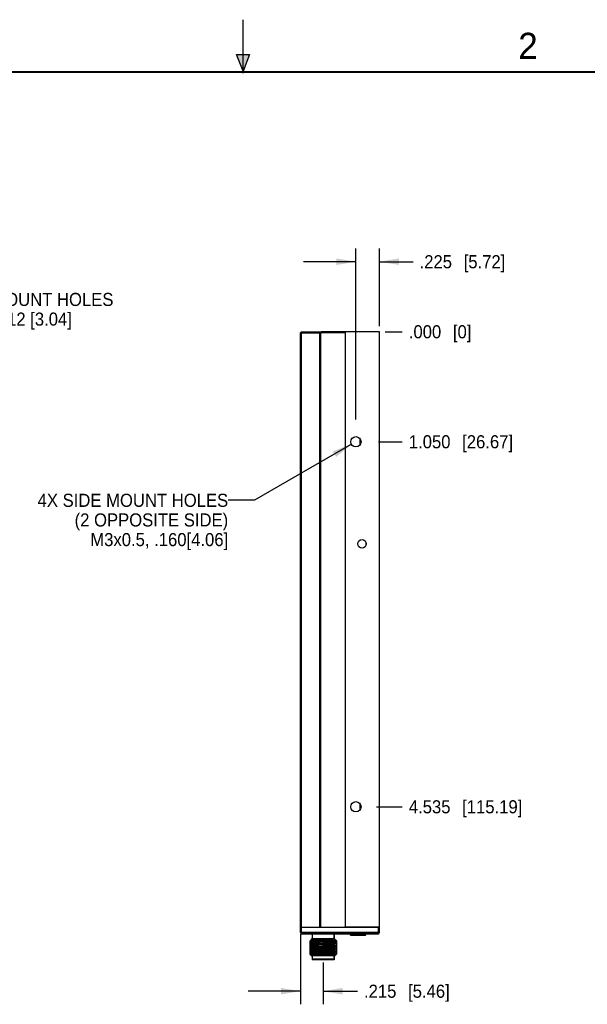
# Model space of a CAD drawing. Header units: inches. Extents: x 0 to 22, y 0 to 17.
# Tile 28 of 31: x 8.9 to 14.3, y 7.6 to 17. Entities that reach past the tile are written whole.
import ezdxf

# ---------------------------------------------------------------- set-up
doc = ezdxf.new("R2010")
doc.units = ezdxf.units.IN
doc.header["$LTSCALE"] = 1.21
doc.header["$MEASUREMENT"] = 0
doc.layers.get('0').update_dxf_attribs({"linetype": 'CONTINUOUS'})
doc.layers.add('02___PRT_ALL_AXES', color=7, linetype='CONTINUOUS')
doc.layers.add('INTFCLR_6', color=7, linetype='CONTINUOUS')
doc.styles.get("Standard").update_dxf_attribs({"font": 'txt', "width": 0.95})
doc.styles.add('TEXTSTYLE_2', font='txt')
doc.dimstyles.new('DIMSTYLE_1', dxfattribs={"dimtxt": 0.125, "dimasz": 0.1875, "dimexe": 0.125, "dimexo": 0.0625, "dimgap": 0.0625, "dimtad": 0, "dimtih": 1, "dimtoh": 1, "dimdec": 3, "dimzin": 4, "dimdsep": 46, "dimtxsty": 'STANDARD', "dimblk": '_FILLED', "dimblk1": '_FILLED', "dimblk2": '_FILLED', "dimcen": 0.09, "dimadec": 3, "dimazin": 1, "dimtp": 0.001, "dimtm": 0.001, "dimtfac": 1, "dimtdec": 3, "dimtofl": 0, "dimtmove": 0, "dimatfit": 3, "dimldrblk": '_FILLED', "dimfxl": 1, "dimtolj": 1, "dimtzin": 4, "dimarcsym": 0})
doc.dimstyles.new('DIMSTYLE_2', dxfattribs={"dimtxt": 0.125, "dimasz": 0.1875, "dimexe": 0.125, "dimexo": 0.0625, "dimgap": 0.03125, "dimtad": 0, "dimtih": 1, "dimtoh": 1, "dimdec": 3, "dimzin": 4, "dimdsep": 46, "dimtxsty": 'STANDARD', "dimblk": '_FILLED', "dimblk1": '_FILLED', "dimblk2": '_FILLED', "dimcen": 0.09, "dimadec": 3, "dimazin": 1, "dimtp": 0.001, "dimtm": 0.001, "dimtfac": 1, "dimtdec": 3, "dimtofl": 0, "dimtmove": 0, "dimatfit": 3, "dimldrblk": '_FILLED', "dimfxl": 1, "dimtolj": 1, "dimtzin": 4, "dimarcsym": 0})
doc.dimstyles.get("Standard").update_dxf_attribs({"dimtxt": 0.125, "dimasz": 0.1875, "dimexe": 0.125, "dimexo": 0.0625, "dimgap": 0.09, "dimtad": 0, "dimtih": 1, "dimtoh": 1, "dimdec": 3, "dimzin": 4, "dimdsep": 46, "dimtxsty": 'STANDARD', "dimblk": '_FILLED', "dimblk1": '_FILLED', "dimblk2": '_FILLED', "dimcen": 0.09, "dimadec": 3, "dimazin": 1, "dimtol": 1, "dimtp": 0.001, "dimtm": 0.001, "dimtfac": 1, "dimtdec": 3, "dimtofl": 0, "dimtmove": 0, "dimatfit": 3, "dimldrblk": '_FILLED', "dimfxl": 1, "dimtolj": 1, "dimtzin": 4, "dimarcsym": 0})

# ---------------------------------------------------------------- blocks, each defined once
blk = doc.blocks.new('_FILLED')
at = {"color": 0, "linetype": 'BYBLOCK'}
blk.add_solid([(0, 0), (-1, 0.167), (-1, -0.167)], dxfattribs=at)
blk = doc.blocks.new('*D11')
at = {"color": 6, "linetype": 'CONTINUOUS'}
for p, q in [((12.0767, 13.1819), (12.0767, 14.8144)), ((12.3017, 14.073), (12.3017, 14.8144)), ((12.0767, 14.6894), (11.5767, 14.6894)), ((12.3017, 14.6894), (12.6215, 14.6894))]:
    blk.add_line(p, q, dxfattribs=at)
at = {"color": 6, "linetype": 'CONTINUOUS', "xscale": 0.1875, "yscale": 0.1875, "zscale": 0.1875}
blk.add_blockref('_FILLED', (12.0767, 14.6894), dxfattribs=at)
at = {"color": 6, "linetype": 'CONTINUOUS', "xscale": 0.1875, "yscale": 0.1875, "zscale": 0.1875, "rotation": 180}
blk.add_blockref('_FILLED', (12.3017, 14.6894), dxfattribs=at)
at = {"color": 6, "linetype": 'CONTINUOUS', "insert": (12.684, 14.7519), "char_height": 0.125, "width": 1.3125, "attachment_point": 1, "line_spacing_factor": 0.9}
blk.add_mtext('.225{\\ftxt.shx;\\W1.000000;\\H0.125000; }[5.72]', dxfattribs=at)
blk = doc.blocks.new('*D12')
at = {"color": 6, "linetype": 'CONTINUOUS'}
blk.add_line((12.2905, 12.9705), (12.5188, 12.9705), dxfattribs=at)
at = {"color": 6, "linetype": 'CONTINUOUS', "insert": (12.5813, 13.033), "char_height": 0.125, "width": 1.55, "attachment_point": 1, "line_spacing_factor": 0.9}
blk.add_mtext('1.050{\\ftxt.shx;\\W1.000000;\\H0.125000; }[26.67]', dxfattribs=at)
blk = doc.blocks.new('*D13')
at = {"color": 6, "linetype": 'CONTINUOUS'}
blk.add_line((12.3542, 14.0205), (12.5188, 14.0205), dxfattribs=at)
at = {"color": 6, "linetype": 'CONTINUOUS', "insert": (12.5813, 14.083), "char_height": 0.125, "width": 0.95625, "attachment_point": 1, "line_spacing_factor": 0.9}
blk.add_mtext('.000{\\ftxt.shx;\\W1.000000;\\H0.125000; }[0]', dxfattribs=at)
blk = doc.blocks.new('*D14')
at = {"color": 6, "linetype": 'CONTINUOUS'}
blk.add_line((12.2743, 9.4855), (12.5188, 9.4855), dxfattribs=at)
at = {"color": 6, "linetype": 'CONTINUOUS', "insert": (12.5813, 9.548), "char_height": 0.125, "width": 1.66875, "attachment_point": 1, "line_spacing_factor": 0.9}
blk.add_mtext('4.535{\\ftxt.shx;\\W1.000000;\\H0.125000; }[115.19]', dxfattribs=at)
blk = doc.blocks.new('*D24')
at = {"color": 2, "linetype": 'CONTINUOUS'}
for p, q in [((11.5482, 8.273), (11.5482, 7.5997)), ((11.7631, 7.9994), (11.7631, 7.5997)), ((11.5482, 7.7247), (11.0482, 7.7247)), ((11.7631, 7.7247), (12.0912, 7.7247))]:
    blk.add_line(p, q, dxfattribs=at)
at = {"color": 2, "linetype": 'CONTINUOUS', "xscale": 0.1875, "yscale": 0.1875, "zscale": 0.1875}
blk.add_blockref('_FILLED', (11.5482, 7.7247), dxfattribs=at)
at = {"color": 2, "linetype": 'CONTINUOUS', "xscale": 0.1875, "yscale": 0.1875, "zscale": 0.1875, "rotation": 180}
blk.add_blockref('_FILLED', (11.7631, 7.7247), dxfattribs=at)
at = {"color": 2, "linetype": 'CONTINUOUS', "insert": (12.1537, 7.7872), "char_height": 0.125, "width": 1.3125, "attachment_point": 1, "line_spacing_factor": 0.9}
blk.add_mtext('.215{\\ftxt.shx;\\W1.000000;\\H0.125000; }[5.46]', dxfattribs=at)

msp = doc.modelspace()

# ---------------------------------------------------------------- linework, layer by layer
at = {"color": 2, "linetype": 'CONTINUOUS'}
for p, q in [((11.0003, 16.49), (11, 17)), ((10.9375, 16.6663), (11.0625, 16.6663))]:
    msp.add_line(p, q, dxfattribs=at)
at = {"color": 7, "linetype": 'CONTINUOUS'}
for p, q in [((11, 16.51), (10.9375, 16.6663)), ((11.0625, 16.6663), (11, 16.51)), ((11.5482, 14.0105), (11.5582, 14.0205)), ((11.5482, 8.3355), (11.5482, 14.0105)), ((11.5532, 14.0155), (11.5582, 14.0105)), ((11.5582, 14.0205), (11.7312, 14.0205)), ((11.5582, 8.3355), (11.5582, 14.0105)), ((11.5582, 14.0105), (11.7312, 14.0105)), ((11.7312, 8.3355), (11.7312, 14.0205)), ((11.7432, 8.3355), (11.7432, 14.0205)), ((11.9732, 14.0205), (11.7432, 14.0205)), ((11.9732, 14.0105), (11.7432, 14.0105)), ((11.9732, 14.0205), (11.9732, 8.3355)), ((11.9767, 8.3355), (11.9767, 14.0205)), ((12.3017, 14.0205), (11.9767, 14.0205)), ((12.3017, 8.3355), (12.3017, 14.0205)), ((11.7312, 13.9155), (11.7432, 13.9155)), ((11.7312, 13.7955), (11.7432, 13.7955)), ((11.9767, 13.6671), (11.9732, 13.6671)), ((11.9767, 13.5785), (11.9732, 13.5785)), ((11.9767, 13.4899), (11.9732, 13.4899)), ((12.1744, 11.988), (12.1744, 12.0031)), ((11.9767, 11.0021), (11.9732, 11.0021)), ((11.9767, 10.9135), (11.9732, 10.9135)), ((11.9767, 10.8249), (11.9732, 10.8249)), ((11.9732, 9.5255), (11.9767, 9.5255)), ((11.9732, 9.4505), (11.9767, 9.4505)), ((11.9767, 8.9471), (11.9732, 8.9471)), ((11.9767, 8.8585), (11.9732, 8.8585)), ((11.9767, 8.7699), (11.9732, 8.7699)), ((11.7312, 8.5255), (11.7432, 8.5255)), ((11.9732, 8.5352), (11.9767, 8.5352)), ((11.9767, 8.5345), (11.9732, 8.5345)), ((11.9767, 8.5241), (11.9732, 8.5241)), ((11.9744, 8.5235), (11.9732, 8.5235)), ((11.9767, 8.5235), (11.9744, 8.5235)), ((11.9744, 8.5235), (11.9744, 8.3354)), ((11.7312, 8.4055), (11.7432, 8.4055)), ((11.5482, 8.3355), (11.7312, 8.3355)), ((11.5489, 8.3354), (12.2909, 8.3354)), ((11.5489, 8.2854), (11.5489, 8.3354)), ((11.5489, 8.2854), (11.5589, 8.2754)), ((11.5539, 8.2804), (11.5589, 8.2854)), ((11.5589, 8.2854), (11.5589, 8.3354)), ((12.2909, 8.2854), (11.5589, 8.2854)), ((12.2909, 8.2754), (11.5589, 8.2754)), ((11.5589, 8.2754), (11.5589, 8.2704)), ((11.7432, 8.3406), (11.7312, 8.3406)), ((11.7432, 8.3355), (11.9732, 8.3355)), ((12.3017, 8.3355), (11.9767, 8.3355)), ((12.2909, 8.2854), (12.2909, 8.3354)), ((12.2909, 8.2854), (12.2959, 8.2804)), ((12.2909, 8.2754), (12.3009, 8.2854)), ((12.2925, 8.2757), (12.2909, 8.2754)), ((12.2909, 8.2754), (12.2909, 8.2704)), ((12.3025, 8.2857), (12.2925, 8.2757)), ((12.2925, 8.2757), (12.2925, 8.2707)), ((12.3009, 8.2854), (12.3009, 8.3354)), ((12.3025, 8.2857), (12.3009, 8.2854)), ((12.3025, 8.2857), (12.3025, 8.3357)), ((12.2909, 8.2704), (11.5589, 8.2704)), ((11.6527, 8.2191), (11.6362, 8.2025)), ((11.6362, 8.2025), (11.6412, 8.2025)), ((11.6362, 8.2025), (11.6362, 8.0785)), ((11.6412, 8.2051), (11.6415, 8.2053)), ((11.6412, 8.2042), (11.6415, 8.2045)), ((11.6412, 8.2042), (11.6412, 8.1981)), ((11.6556, 8.1898), (11.6412, 8.1981)), ((11.6412, 8.1981), (11.6415, 8.1978)), ((11.6556, 8.2135), (11.6415, 8.2053)), ((11.6559, 8.2128), (11.6415, 8.2045)), ((11.6415, 8.2053), (11.6437, 8.206)), ((11.6415, 8.1978), (11.6556, 8.1897)), ((11.6556, 8.1857), (11.6415, 8.1776)), ((11.6559, 8.185), (11.6415, 8.1767)), ((11.6511, 8.2211), (11.6582, 8.2281)), ((11.6511, 8.2202), (11.6582, 8.2273)), ((11.6519, 8.2213), (11.6511, 8.2211)), ((11.6511, 8.2211), (11.6512, 8.2209)), ((11.6511, 8.2202), (11.6512, 8.22)), ((11.6512, 8.2209), (11.6516, 8.2207)), ((11.6512, 8.22), (11.6556, 8.2175)), ((11.6556, 8.2176), (11.6556, 8.2126)), ((11.6556, 8.1849), (11.6556, 8.1898)), ((11.6582, 8.2704), (11.6582, 8.2273)), ((11.6582, 8.2273), (11.7883, 8.2272)), ((11.7377, 8.2041), (11.6835, 8.2019)), ((11.6835, 8.1802), (11.7581, 8.1832)), ((11.6843, 8.2158), (11.6837, 8.2157)), ((11.7378, 8.2239), (11.684, 8.2223)), ((11.6855, 8.2159), (11.6843, 8.2158)), ((11.7662, 8.2246), (11.7377, 8.2235)), ((11.7581, 8.1965), (11.7377, 8.1957)), ((11.7582, 8.1914), (11.7377, 8.1906)), ((11.7662, 8.2246), (11.7378, 8.2239)), ((11.7406, 8.2103), (11.8023, 8.2158)), ((11.8763, 8.2103), (11.7406, 8.2103)), ((11.7581, 8.1832), (11.768, 8.1835)), ((11.768, 8.1969), (11.7582, 8.1965)), ((11.768, 8.1918), (11.7582, 8.1914)), ((11.8627, 8.2247), (11.7662, 8.2246)), ((11.7885, 8.1978), (11.768, 8.1969)), ((11.7885, 8.1927), (11.768, 8.1918)), ((11.7883, 8.2272), (11.868, 8.2273)), ((11.868, 8.2273), (11.868, 8.2704)), ((11.868, 8.2281), (11.8839, 8.2123)), ((11.868, 8.2273), (11.8839, 8.2114)), ((11.8692, 8.2704), (11.8692, 8.227)), ((11.8703, 8.2034), (11.8706, 8.2035)), ((11.8703, 8.1756), (11.8847, 8.1839)), ((11.8706, 8.2035), (11.8838, 8.2112)), ((11.8706, 8.1986), (11.8706, 8.2035)), ((11.8706, 8.2025), (11.8922, 8.2025)), ((11.8847, 8.1915), (11.8706, 8.1996)), ((11.8847, 8.1906), (11.8706, 8.1988)), ((11.8838, 8.2121), (11.8834, 8.2119)), ((11.8836, 8.2111), (11.8922, 8.2025)), ((11.8839, 8.2123), (11.8838, 8.2121)), ((11.8839, 8.2114), (11.8838, 8.2112)), ((11.8846, 8.1909), (11.8849, 8.1912)), ((11.8849, 8.1912), (11.8847, 8.1915)), ((11.8849, 8.1903), (11.8847, 8.1906)), ((11.8849, 8.1842), (11.8847, 8.1839)), ((11.8849, 8.1912), (11.8849, 8.1842)), ((11.8922, 8.2025), (11.8922, 8.0785)), ((12.0189, 8.269), (12.0189, 8.2704)), ((12.0718, 8.269), (12.0189, 8.269)), ((12.0267, 8.2612), (12.0718, 8.2612)), ((12.0386, 8.2704), (12.0386, 8.2612)), ((12.0718, 8.2612), (12.0718, 8.2704)), ((12.1744, 8.2691), (12.0718, 8.269)), ((12.0718, 8.2612), (12.1214, 8.2612)), ((12.0829, 8.269), (12.0829, 8.2704)), ((12.1103, 8.2704), (12.1103, 8.269)), ((12.1214, 8.2704), (12.1214, 8.2612)), ((12.1214, 8.2612), (12.1665, 8.2612)), ((12.1547, 8.2612), (12.1547, 8.2704)), ((12.1744, 8.2691), (12.1744, 8.2704)), ((12.2925, 8.2707), (12.2909, 8.2704)), ((11.6412, 8.1773), (11.6415, 8.1776)), ((11.6412, 8.1764), (11.6415, 8.1767)), ((11.6412, 8.1764), (11.6412, 8.1703)), ((11.6412, 8.1703), (11.6415, 8.1701)), ((11.6412, 8.1495), (11.6415, 8.1498)), ((11.6412, 8.1426), (11.6412, 8.1495)), ((11.6412, 8.1486), (11.6415, 8.1489)), ((11.6412, 8.1426), (11.6415, 8.1423)), ((11.6412, 8.1217), (11.6415, 8.122)), ((11.6412, 8.1148), (11.6412, 8.1217)), ((11.6412, 8.1209), (11.6415, 8.1211)), ((11.6556, 8.1065), (11.6412, 8.1148)), ((11.6412, 8.1148), (11.6415, 8.1145)), ((11.6412, 8.094), (11.6415, 8.0942)), ((11.6412, 8.087), (11.6412, 8.094)), ((11.6412, 8.0931), (11.6415, 8.0934)), ((11.6412, 8.087), (11.6415, 8.0867)), ((11.6415, 8.1776), (11.6437, 8.1782)), ((11.6415, 8.1701), (11.6556, 8.1619)), ((11.6556, 8.158), (11.6415, 8.1498)), ((11.6559, 8.1572), (11.6415, 8.1489)), ((11.6415, 8.1498), (11.6437, 8.1504)), ((11.6415, 8.1423), (11.6556, 8.1341)), ((11.6556, 8.1302), (11.6415, 8.122)), ((11.6559, 8.1295), (11.6415, 8.1211)), ((11.6415, 8.122), (11.6437, 8.1226)), ((11.6415, 8.1145), (11.6556, 8.1063)), ((11.6556, 8.1024), (11.6415, 8.0942)), ((11.6558, 8.1017), (11.6415, 8.0934)), ((11.6415, 8.0942), (11.6437, 8.0948)), ((11.6415, 8.0867), (11.6556, 8.0786)), ((11.6556, 8.1621), (11.6556, 8.1571)), ((11.6556, 8.1343), (11.6556, 8.1293)), ((11.6556, 8.1015), (11.6556, 8.1065)), ((11.7581, 8.1215), (11.6834, 8.1186)), ((11.7581, 8.1771), (11.6835, 8.1741)), ((11.6835, 8.1524), (11.7581, 8.1554)), ((11.7581, 8.1493), (11.6835, 8.1463)), ((11.6835, 8.1246), (11.7581, 8.1276)), ((11.7581, 8.141), (11.7369, 8.1401)), ((11.7581, 8.1359), (11.7369, 8.135)), ((11.7581, 8.1636), (11.7372, 8.1628)), ((11.7581, 8.1688), (11.7373, 8.1679)), ((11.7401, 8.1125), (11.738, 8.1124)), ((11.7582, 8.1132), (11.7401, 8.1125)), ((11.768, 8.1774), (11.7581, 8.1771)), ((11.7581, 8.1554), (11.768, 8.1557)), ((11.768, 8.1496), (11.7581, 8.1493)), ((11.7581, 8.1276), (11.768, 8.128)), ((11.768, 8.1219), (11.7581, 8.1215)), ((11.768, 8.1692), (11.7582, 8.1688)), ((11.768, 8.1641), (11.7582, 8.1636)), ((11.768, 8.1414), (11.7582, 8.141)), ((11.768, 8.1363), (11.7582, 8.1359)), ((11.7646, 8.1135), (11.7582, 8.1132)), ((11.768, 8.1136), (11.7646, 8.1135)), ((11.7888, 8.17), (11.768, 8.1692)), ((11.7889, 8.1649), (11.768, 8.1641)), ((11.7892, 8.1423), (11.768, 8.1414)), ((11.7893, 8.1372), (11.768, 8.1363)), ((11.7861, 8.1144), (11.768, 8.1136)), ((11.7895, 8.1145), (11.7861, 8.1144)), ((11.8427, 8.1171), (11.8423, 8.1171)), ((11.8703, 8.1478), (11.8847, 8.1562)), ((11.8703, 8.1201), (11.8847, 8.1284)), ((11.8703, 8.0923), (11.8847, 8.1006)), ((11.8706, 8.1708), (11.8706, 8.1758)), ((11.8847, 8.1637), (11.8706, 8.1718)), ((11.8847, 8.1628), (11.8706, 8.171)), ((11.8706, 8.143), (11.8706, 8.148)), ((11.8847, 8.1359), (11.8706, 8.1441)), ((11.8847, 8.135), (11.8706, 8.1432)), ((11.8706, 8.1153), (11.8706, 8.1202)), ((11.8847, 8.1081), (11.8706, 8.1163)), ((11.8847, 8.1073), (11.8706, 8.1154)), ((11.8706, 8.0875), (11.8706, 8.0924)), ((11.8847, 8.0803), (11.8706, 8.0885)), ((11.8706, 8.0884), (11.8706, 8.0883)), ((11.8706, 8.0884), (11.8706, 8.0883)), ((11.8847, 8.0795), (11.8706, 8.0876)), ((11.8846, 8.1631), (11.8849, 8.1634)), ((11.8846, 8.1353), (11.8849, 8.1356)), ((11.8846, 8.1075), (11.8849, 8.1078)), ((11.8849, 8.1634), (11.8847, 8.1637)), ((11.8849, 8.1625), (11.8847, 8.1628)), ((11.8849, 8.1564), (11.8847, 8.1562)), ((11.8849, 8.1356), (11.8847, 8.1359)), ((11.8849, 8.1348), (11.8847, 8.135)), ((11.8849, 8.1287), (11.8847, 8.1284)), ((11.8849, 8.1078), (11.8847, 8.1081)), ((11.8849, 8.107), (11.8847, 8.1073)), ((11.8849, 8.1009), (11.8847, 8.1006)), ((11.8849, 8.1634), (11.8849, 8.1564)), ((11.8849, 8.1356), (11.8849, 8.1287)), ((11.8849, 8.1078), (11.8849, 8.1009)), ((11.6559, 8.0785), (11.6362, 8.0785)), ((11.6582, 8.0565), (11.6362, 8.0785)), ((11.6498, 8.0711), (11.6499, 8.0713)), ((11.6503, 8.0707), (11.6498, 8.0711)), ((11.6498, 8.0703), (11.6499, 8.0704)), ((11.6582, 8.0619), (11.6498, 8.0703)), ((11.6556, 8.0746), (11.6499, 8.0713)), ((11.6558, 8.0739), (11.6499, 8.0704)), ((11.6499, 8.0713), (11.6517, 8.0717)), ((11.6556, 8.0787), (11.6556, 8.0738)), ((11.868, 8.0619), (11.6582, 8.0619)), ((11.6582, 8.0619), (11.6582, 8.0343)), ((11.6582, 8.0343), (11.868, 8.0343)), ((11.6582, 8.0343), (11.6621, 8.0304)), ((11.6592, 8.0333), (11.6592, 8.0255)), ((11.8692, 8.0255), (11.6592, 8.0255)), ((11.6676, 8.0304), (11.6621, 8.0304)), ((11.8641, 8.0304), (11.6676, 8.0304)), ((11.8641, 8.0304), (11.868, 8.0343)), ((11.8706, 8.0645), (11.868, 8.0619)), ((11.868, 8.0343), (11.868, 8.0619)), ((11.868, 8.0555), (11.8692, 8.0555)), ((11.8692, 8.0555), (11.8922, 8.0785)), ((11.8692, 8.0555), (11.8692, 8.0255)), ((11.8704, 8.0646), (11.8702, 8.0645)), ((11.8702, 8.0645), (11.8706, 8.0645)), ((11.8703, 8.0645), (11.8702, 8.0645)), ((11.8703, 8.0645), (11.8704, 8.0646)), ((11.8714, 8.0653), (11.8706, 8.0647)), ((11.8706, 8.0645), (11.8706, 8.0647)), ((11.8849, 8.0788), (11.8714, 8.0653)), ((11.8845, 8.0797), (11.8849, 8.0801)), ((11.8849, 8.0797), (11.8845, 8.0797)), ((11.8845, 8.0788), (11.8849, 8.0792)), ((11.8849, 8.0788), (11.8845, 8.0788)), ((11.8922, 8.0785), (11.8846, 8.0785)), ((11.8849, 8.0801), (11.8847, 8.0803)), ((11.8849, 8.0797), (11.8847, 8.0795)), ((11.8849, 8.0792), (11.8847, 8.0795)), ((11.8849, 8.0801), (11.8849, 8.0797)), ((11.8849, 8.0792), (11.8849, 8.0788))]:
    msp.add_line(p, q, dxfattribs=at)
at = {"color": 2, "linetype": 'CONTINUOUS', "const_width": 0.02}
msp.add_lwpolyline([(21.5, 16.5), (0.5, 16.5)], dxfattribs=at)
at = {"color": 7, "linetype": 'CONTINUOUS'}
for centre, radius, start, end in [((12.0267, 8.269), 0.00787, 180, 270), ((12.1665, 8.2691), 0.00787, 270, 360), ((11.8666, 8.0711), 0.00751, 300.02074, 302.21103), ((11.8829, 8.0868), 0.00729, 281.76018, 282.44358)]:
    msp.add_arc(centre, radius, start, end, dxfattribs=at)
for points, knots in [([(11.6835, 8.2019), (11.6804, 8.2017), (11.6744, 8.2014), (11.6661, 8.201), (11.6588, 8.2005), (11.6527, 8.2001), (11.6485, 8.1997), (11.6457, 8.1993), (11.6442, 8.1991), (11.6429, 8.1989), (11.6421, 8.1987), (11.6417, 8.1985), (11.6414, 8.1984), (11.6412, 8.1982), (11.6412, 8.1981)], [0, 0, 0, 0, 0.22147, 0.419147, 0.590635, 0.733598, 0.846537, 0.891494, 0.928658, 0.957958, 0.979374, 0.98716, 0.993063, 1, 1, 1, 1]), ([(11.6415, 8.2045), (11.6416, 8.2046), (11.6419, 8.2047), (11.6429, 8.205), (11.6446, 8.2053), (11.6473, 8.2056), (11.6508, 8.206), (11.655, 8.2063), (11.66, 8.2067), (11.6656, 8.207), (11.6745, 8.2075), (11.687, 8.2082), (11.7035, 8.2089), (11.7216, 8.2096), (11.7341, 8.2101), (11.7406, 8.2103)], [0, 0, 0, 0, 0.004575, 0.011109, 0.030219, 0.05741, 0.092511, 0.1353, 0.185533, 0.242861, 0.306871, 0.453243, 0.620657, 0.80459, 1, 1, 1, 1]), ([(11.6415, 8.1767), (11.6416, 8.1768), (11.6421, 8.177), (11.6429, 8.1772), (11.644, 8.1774), (11.6461, 8.1777), (11.6495, 8.1781), (11.6543, 8.1785), (11.6602, 8.1789), (11.6671, 8.1794), (11.675, 8.1798), (11.6806, 8.1801), (11.6835, 8.1802)], [0, 0, 0, 0, 0.013533, 0.033803, 0.060941, 0.094969, 0.183553, 0.298748, 0.439436, 0.60437, 0.791841, 1, 1, 1, 1]), ([(11.684, 8.2223), (11.6816, 8.2222), (11.6771, 8.2221), (11.6707, 8.2218), (11.6651, 8.2215), (11.661, 8.2213), (11.6582, 8.2211), (11.6565, 8.221), (11.655, 8.2209), (11.6537, 8.2207), (11.6527, 8.2206), (11.6519, 8.2205), (11.6514, 8.2204), (11.6512, 8.2203), (11.6511, 8.2202)], [0, 0, 0, 0, 0.218347, 0.41271, 0.581372, 0.722976, 0.783281, 0.836417, 0.882273, 0.920749, 0.951754, 0.975239, 0.991241, 1, 1, 1, 1]), ([(11.684, 8.2209), (11.6818, 8.2207), (11.6778, 8.2205), (11.6721, 8.2201), (11.6672, 8.2197), (11.6632, 8.2193), (11.66, 8.2189), (11.6579, 8.2185), (11.6567, 8.2182), (11.6562, 8.2181), (11.6559, 8.2179), (11.6557, 8.2178), (11.6556, 8.2177), (11.6556, 8.2176)], [0, 0, 0, 0, 0.22412, 0.422589, 0.593293, 0.734707, 0.846183, 0.927221, 0.956248, 0.977664, 0.985603, 0.991805, 1, 1, 1, 1]), ([(11.6835, 8.1931), (11.6814, 8.1929), (11.6774, 8.1927), (11.6718, 8.1923), (11.6671, 8.1919), (11.6631, 8.1915), (11.66, 8.1911), (11.6579, 8.1908), (11.6567, 8.1905), (11.6562, 8.1903), (11.6559, 8.1901), (11.6557, 8.19), (11.6556, 8.1899), (11.6556, 8.1898)], [0, 0, 0, 0, 0.223977, 0.42198, 0.592119, 0.733439, 0.845172, 0.92663, 0.955869, 0.977469, 0.985481, 0.991741, 1, 1, 1, 1]), ([(11.6835, 8.188), (11.6816, 8.1878), (11.6779, 8.1876), (11.6728, 8.1872), (11.6683, 8.1869), (11.6644, 8.1865), (11.6613, 8.1862), (11.6588, 8.1858), (11.6572, 8.1855), (11.6563, 8.1852), (11.656, 8.1851), (11.6558, 8.185)], [0, 0, 0, 0, 0.206476, 0.391758, 0.554481, 0.693642, 0.808362, 0.89782, 0.961599, 0.983913, 1, 1, 1, 1]), ([(11.6837, 8.2157), (11.6818, 8.2156), (11.6781, 8.2154), (11.6729, 8.215), (11.6684, 8.2147), (11.6645, 8.2143), (11.6613, 8.2139), (11.6588, 8.2136), (11.6572, 8.2133), (11.6563, 8.213), (11.656, 8.2129), (11.6559, 8.2128)], [0, 0, 0, 0, 0.206411, 0.391688, 0.554504, 0.693666, 0.808363, 0.897891, 0.961686, 0.98396, 1, 1, 1, 1]), ([(11.7377, 8.1957), (11.7279, 8.1953), (11.7098, 8.1945), (11.6917, 8.1936), (11.6835, 8.1931)], [0, 0, 0, 0, 0.544454, 1, 1, 1, 1]), ([(11.7377, 8.1906), (11.7278, 8.1902), (11.7098, 8.1894), (11.6917, 8.1885), (11.6835, 8.188)], [0, 0, 0, 0, 0.544433, 1, 1, 1, 1]), ([(11.7377, 8.2235), (11.728, 8.2231), (11.7101, 8.2223), (11.6922, 8.2214), (11.684, 8.2209)], [0, 0, 0, 0, 0.543845, 1, 1, 1, 1]), ([(11.8627, 8.2247), (11.8608, 8.2245), (11.8565, 8.2241), (11.846, 8.2233), (11.83, 8.2223), (11.8079, 8.2213), (11.783, 8.2202), (11.7569, 8.2192), (11.7312, 8.2181), (11.7074, 8.217), (11.6925, 8.2163), (11.6855, 8.2159)], [0, 0, 0, 0, 0.032722, 0.073589, 0.177221, 0.304559, 0.447775, 0.598055, 0.746147, 0.882934, 1, 1, 1, 1]), ([(11.8424, 8.2082), (11.8347, 8.2078), (11.8183, 8.2071), (11.7834, 8.2057), (11.7562, 8.2048), (11.7377, 8.2041)], [0, 0, 0, 0, 0.22102, 0.470203, 1, 1, 1, 1]), ([(11.768, 8.1835), (11.7813, 8.184), (11.8062, 8.1849), (11.8311, 8.1859), (11.8427, 8.1865)], [0, 0, 0, 0, 0.533388, 1, 1, 1, 1]), ([(11.8427, 8.1804), (11.8311, 8.1798), (11.8062, 8.1788), (11.7813, 8.1779), (11.768, 8.1774)], [0, 0, 0, 0, 0.46661, 1, 1, 1, 1]), ([(11.8427, 8.2004), (11.8345, 8.1999), (11.8164, 8.199), (11.7983, 8.1982), (11.7885, 8.1978)], [0, 0, 0, 0, 0.455393, 1, 1, 1, 1]), ([(11.8427, 8.1953), (11.8345, 8.1948), (11.8164, 8.1939), (11.7984, 8.1931), (11.7885, 8.1927)], [0, 0, 0, 0, 0.455596, 1, 1, 1, 1]), ([(11.8023, 8.2158), (11.8091, 8.2165), (11.8216, 8.2178), (11.8367, 8.2196), (11.847, 8.2212), (11.8532, 8.2223), (11.8584, 8.2234), (11.8614, 8.2242), (11.8627, 8.2247)], [0, 0, 0, 0, 0.334061, 0.620437, 0.741549, 0.84594, 0.932417, 1, 1, 1, 1]), ([(11.8763, 8.2103), (11.8742, 8.2101), (11.8695, 8.2097), (11.8582, 8.209), (11.849, 8.2085), (11.8424, 8.2082)], [0, 0, 0, 0, 0.184922, 0.415216, 1, 1, 1, 1]), ([(11.8703, 8.2034), (11.8701, 8.2033), (11.8698, 8.2032), (11.8689, 8.2029), (11.8673, 8.2026), (11.8648, 8.2022), (11.8617, 8.2019), (11.8578, 8.2015), (11.8533, 8.2012), (11.8482, 8.2008), (11.8446, 8.2006), (11.8427, 8.2004)], [0, 0, 0, 0, 0.01626, 0.038658, 0.102447, 0.19191, 0.30692, 0.446461, 0.609316, 0.794244, 1, 1, 1, 1]), ([(11.8706, 8.1986), (11.8706, 8.1985), (11.8705, 8.1984), (11.8703, 8.1983), (11.87, 8.1981), (11.8695, 8.198), (11.8687, 8.1978), (11.8677, 8.1976), (11.8659, 8.1973), (11.8631, 8.1969), (11.8591, 8.1965), (11.8543, 8.1961), (11.8487, 8.1957), (11.8448, 8.1955), (11.8427, 8.1953)], [0, 0, 0, 0, 0.008257, 0.014444, 0.022357, 0.043719, 0.072714, 0.109427, 0.153864, 0.265758, 0.407613, 0.578193, 0.776204, 1, 1, 1, 1]), ([(11.8427, 8.1865), (11.8458, 8.1866), (11.8518, 8.1869), (11.8601, 8.1874), (11.8674, 8.1879), (11.8734, 8.1883), (11.8777, 8.1888), (11.8805, 8.1891), (11.882, 8.1893), (11.8832, 8.1896), (11.884, 8.1898), (11.8845, 8.1899), (11.8848, 8.1901), (11.8849, 8.1902), (11.8849, 8.1903)], [0, 0, 0, 0, 0.221574, 0.419175, 0.590449, 0.733482, 0.84674, 0.891755, 0.928889, 0.958107, 0.979424, 0.987166, 0.99304, 1, 1, 1, 1]), ([(11.8847, 8.1839), (11.8845, 8.1838), (11.8841, 8.1837), (11.8832, 8.1835), (11.8821, 8.1833), (11.88, 8.1829), (11.8767, 8.1826), (11.8718, 8.1821), (11.8659, 8.1817), (11.859, 8.1813), (11.8511, 8.1808), (11.8456, 8.1805), (11.8427, 8.1804)], [0, 0, 0, 0, 0.013685, 0.034129, 0.061437, 0.095594, 0.184233, 0.29946, 0.440143, 0.604853, 0.792101, 1, 1, 1, 1]), ([(11.8838, 8.2112), (11.8837, 8.2112), (11.8834, 8.2111), (11.883, 8.211), (11.8823, 8.2109), (11.881, 8.2107), (11.879, 8.2105), (11.8773, 8.2104), (11.8763, 8.2103)], [0, 0, 0, 0, 0.041323, 0.106343, 0.195456, 0.308682, 0.607065, 1, 1, 1, 1]), ([(12.0829, 8.269), (12.0829, 8.268), (12.0827, 8.2661), (12.0818, 8.2636), (12.0805, 8.2617), (12.0791, 8.2612), (12.0785, 8.2612)], [0, 0, 0, 0, 0.309513, 0.588062, 0.816028, 1, 1, 1, 1]), ([(12.1103, 8.269), (12.1103, 8.268), (12.1101, 8.2661), (12.1092, 8.2636), (12.1078, 8.2617), (12.1065, 8.2612), (12.1059, 8.2612)], [0, 0, 0, 0, 0.309513, 0.588062, 0.816028, 1, 1, 1, 1]), ([(11.6835, 8.1741), (11.6804, 8.174), (11.6744, 8.1737), (11.666, 8.1732), (11.6588, 8.1727), (11.6527, 8.1723), (11.6485, 8.1719), (11.6457, 8.1715), (11.6441, 8.1713), (11.6429, 8.1711), (11.6421, 8.1709), (11.6416, 8.1707), (11.6414, 8.1706), (11.6412, 8.1704), (11.6412, 8.1703)], [0, 0, 0, 0, 0.221666, 0.419277, 0.590554, 0.733665, 0.846868, 0.891875, 0.929032, 0.958272, 0.979575, 0.987289, 0.993122, 1, 1, 1, 1]), ([(11.6835, 8.1463), (11.6804, 8.1462), (11.6744, 8.1459), (11.666, 8.1454), (11.6588, 8.145), (11.6527, 8.1445), (11.6485, 8.1441), (11.6457, 8.1438), (11.6441, 8.1435), (11.6429, 8.1433), (11.6421, 8.1431), (11.6416, 8.1429), (11.6414, 8.1428), (11.6412, 8.1427), (11.6412, 8.1426)], [0, 0, 0, 0, 0.22166, 0.419238, 0.590591, 0.733652, 0.846856, 0.89191, 0.929091, 0.958299, 0.97955, 0.987256, 0.993097, 1, 1, 1, 1]), ([(11.6834, 8.1186), (11.6803, 8.1184), (11.6744, 8.1181), (11.666, 8.1176), (11.6588, 8.1172), (11.6527, 8.1167), (11.6485, 8.1163), (11.6457, 8.116), (11.6441, 8.1158), (11.6429, 8.1155), (11.6421, 8.1153), (11.6416, 8.1151), (11.6414, 8.115), (11.6412, 8.1149), (11.6412, 8.1148)], [0, 0, 0, 0, 0.221624, 0.419267, 0.590574, 0.733608, 0.846874, 0.8919, 0.929023, 0.958217, 0.979503, 0.987231, 0.99309, 1, 1, 1, 1]), ([(11.8847, 8.1006), (11.8845, 8.1005), (11.8841, 8.1004), (11.8833, 8.1002), (11.8822, 8.0999), (11.8802, 8.0996), (11.8771, 8.0993), (11.8726, 8.0989), (11.867, 8.0984), (11.8605, 8.098), (11.853, 8.0976), (11.8448, 8.0972), (11.8358, 8.0967), (11.8225, 8.0962), (11.8047, 8.0954), (11.7823, 8.0946), (11.7593, 8.0938), (11.7363, 8.0929), (11.7177, 8.0922), (11.7035, 8.0917), (11.6936, 8.0912), (11.6844, 8.0908), (11.6758, 8.0904), (11.6681, 8.09), (11.6613, 8.0896), (11.6554, 8.0892), (11.6505, 8.0887), (11.6466, 8.0883), (11.6441, 8.088), (11.6426, 8.0877), (11.6419, 8.0875), (11.6416, 8.0873), (11.6414, 8.0872), (11.6412, 8.0871), (11.6412, 8.087)], [0, 0, 0, 0, 0.00227, 0.005633, 0.010109, 0.015696, 0.030162, 0.048934, 0.071862, 0.098719, 0.129265, 0.163234, 0.200298, 0.240116, 0.326553, 0.419345, 0.515083, 0.610236, 0.701299, 0.744238, 0.784922, 0.82296, 0.858012, 0.889763, 0.917902, 0.942182, 0.962395, 0.978341, 0.989895, 0.994011, 0.997021, 0.998121, 0.998962, 1, 1, 1, 1]), ([(11.6415, 8.1489), (11.6416, 8.149), (11.6421, 8.1492), (11.6429, 8.1494), (11.6441, 8.1496), (11.6461, 8.1499), (11.6495, 8.1503), (11.6543, 8.1507), (11.6602, 8.1511), (11.6671, 8.1516), (11.675, 8.152), (11.6806, 8.1523), (11.6835, 8.1524)], [0, 0, 0, 0, 0.013545, 0.033871, 0.061082, 0.095163, 0.183706, 0.298908, 0.439639, 0.60446, 0.791878, 1, 1, 1, 1]), ([(11.6415, 8.1211), (11.6416, 8.1212), (11.6421, 8.1214), (11.6429, 8.1216), (11.644, 8.1218), (11.6461, 8.1221), (11.6495, 8.1225), (11.6543, 8.1229), (11.6602, 8.1234), (11.6671, 8.1238), (11.675, 8.1242), (11.6806, 8.1245), (11.6835, 8.1246)], [0, 0, 0, 0, 0.013523, 0.033786, 0.060955, 0.095046, 0.183656, 0.298804, 0.439538, 0.604446, 0.791845, 1, 1, 1, 1]), ([(11.6415, 8.0934), (11.6416, 8.0935), (11.6421, 8.0936), (11.6428, 8.0938), (11.6439, 8.094), (11.6459, 8.0943), (11.649, 8.0947), (11.6535, 8.0951), (11.6591, 8.0955), (11.6656, 8.0959), (11.673, 8.0963), (11.6813, 8.0968), (11.6903, 8.0972), (11.7036, 8.0978), (11.7214, 8.0985), (11.7437, 8.0993), (11.7668, 8.1001), (11.7898, 8.101), (11.8117, 8.1018), (11.829, 8.1025), (11.8418, 8.1031), (11.8503, 8.1035), (11.858, 8.104), (11.8649, 8.1044), (11.8708, 8.1048), (11.8757, 8.1052), (11.8795, 8.1056), (11.8821, 8.106), (11.8836, 8.1063), (11.8842, 8.1065), (11.8846, 8.1066), (11.8848, 8.1068), (11.8849, 8.1069), (11.8849, 8.107)], [0, 0, 0, 0, 0.002243, 0.005572, 0.010009, 0.015558, 0.029973, 0.048707, 0.071578, 0.098399, 0.128926, 0.162862, 0.199907, 0.239723, 0.326146, 0.418958, 0.514727, 0.609928, 0.701045, 0.784717, 0.822789, 0.857874, 0.889637, 0.917806, 0.942117, 0.962333, 0.978299, 0.989879, 0.993995, 0.997003, 0.998103, 0.998948, 1, 1, 1, 1]), ([(11.6836, 8.1653), (11.6814, 8.1652), (11.6775, 8.1649), (11.6719, 8.1645), (11.6671, 8.1641), (11.6631, 8.1637), (11.66, 8.1633), (11.6579, 8.163), (11.6567, 8.1627), (11.6562, 8.1625), (11.6559, 8.1624), (11.6557, 8.1623), (11.6556, 8.1621), (11.6556, 8.1621)], [0, 0, 0, 0, 0.223651, 0.421558, 0.592191, 0.734055, 0.845946, 0.927237, 0.95631, 0.977709, 0.98562, 0.991796, 1, 1, 1, 1]), ([(11.6837, 8.1375), (11.6815, 8.1374), (11.6776, 8.1371), (11.672, 8.1367), (11.6671, 8.1363), (11.6631, 8.1359), (11.66, 8.1356), (11.6579, 8.1352), (11.6567, 8.1349), (11.6562, 8.1347), (11.6559, 8.1346), (11.6557, 8.1345), (11.6556, 8.1344), (11.6556, 8.1343)], [0, 0, 0, 0, 0.223674, 0.42172, 0.592381, 0.734188, 0.846162, 0.927447, 0.956431, 0.977749, 0.985639, 0.991806, 1, 1, 1, 1]), ([(11.738, 8.1124), (11.7323, 8.1121), (11.7214, 8.1117), (11.7057, 8.1109), (11.6935, 8.1103), (11.6847, 8.1098), (11.6789, 8.1094), (11.6736, 8.1091), (11.669, 8.1087), (11.665, 8.1084), (11.6617, 8.108), (11.6594, 8.1077), (11.658, 8.1074), (11.6571, 8.1073), (11.6565, 8.1071), (11.656, 8.1069), (11.6557, 8.1067), (11.6556, 8.1066), (11.6556, 8.1065)], [0, 0, 0, 0, 0.205616, 0.397107, 0.569198, 0.646434, 0.7171, 0.780692, 0.836742, 0.884909, 0.924882, 0.956368, 0.968872, 0.979212, 0.987397, 0.99346, 0.997514, 1, 1, 1, 1]), ([(11.8703, 8.0923), (11.8701, 8.0922), (11.8697, 8.092), (11.869, 8.0918), (11.868, 8.0916), (11.8662, 8.0913), (11.8634, 8.091), (11.8593, 8.0905), (11.8544, 8.0901), (11.8486, 8.0897), (11.842, 8.0893), (11.8318, 8.0887), (11.8177, 8.088), (11.7993, 8.0871), (11.7796, 8.0863), (11.7593, 8.0855), (11.7391, 8.0846), (11.7198, 8.0838), (11.7046, 8.0831), (11.6934, 8.0825), (11.686, 8.0821), (11.6792, 8.0817), (11.6732, 8.0813), (11.668, 8.0809), (11.6637, 8.0805), (11.6603, 8.08), (11.6581, 8.0797), (11.6568, 8.0794), (11.6562, 8.0792), (11.6559, 8.079), (11.6557, 8.0789), (11.6556, 8.0788), (11.6556, 8.0787)], [0, 0, 0, 0, 0.00249, 0.00606, 0.01073, 0.016499, 0.031294, 0.050356, 0.073528, 0.100586, 0.131292, 0.16538, 0.242378, 0.328782, 0.421415, 0.516892, 0.611713, 0.702406, 0.785655, 0.823515, 0.8584, 0.889998, 0.918004, 0.942172, 0.962298, 0.978187, 0.98972, 0.993842, 0.996876, 0.997995, 0.998866, 1, 1, 1, 1]), ([(11.8706, 8.1153), (11.8706, 8.1152), (11.8705, 8.1151), (11.8703, 8.1149), (11.87, 8.1148), (11.8694, 8.1146), (11.8681, 8.1143), (11.8659, 8.1139), (11.8625, 8.1135), (11.8582, 8.1131), (11.853, 8.1127), (11.847, 8.1123), (11.8402, 8.1118), (11.8327, 8.1114), (11.8215, 8.1108), (11.8063, 8.1101), (11.787, 8.1093), (11.7668, 8.1084), (11.7465, 8.1076), (11.7268, 8.1068), (11.7084, 8.106), (11.6943, 8.1052), (11.6841, 8.1047), (11.6775, 8.1042), (11.6717, 8.1038), (11.6668, 8.1034), (11.6627, 8.103), (11.6599, 8.1026), (11.6581, 8.1023), (11.6571, 8.1021), (11.6564, 8.1019), (11.656, 8.1018), (11.6558, 8.1017)], [0, 0, 0, 0, 0.001145, 0.002015, 0.003132, 0.006156, 0.010271, 0.021817, 0.037713, 0.057832, 0.08202, 0.110047, 0.141651, 0.176563, 0.214454, 0.297749, 0.3885, 0.483375, 0.578895, 0.671561, 0.757967, 0.834959, 0.869019, 0.899711, 0.926742, 0.949863, 0.968887, 0.983637, 0.98937, 0.994001, 0.997537, 1, 1, 1, 1]), ([(11.8706, 8.0875), (11.8706, 8.0874), (11.8705, 8.0873), (11.8703, 8.0872), (11.87, 8.087), (11.8694, 8.0868), (11.8681, 8.0865), (11.8658, 8.0861), (11.8624, 8.0857), (11.8581, 8.0853), (11.853, 8.0849), (11.8469, 8.0845), (11.8402, 8.0841), (11.8327, 8.0836), (11.8215, 8.083), (11.8063, 8.0823), (11.787, 8.0815), (11.7668, 8.0807), (11.7465, 8.0798), (11.7268, 8.079), (11.7084, 8.0782), (11.6942, 8.0775), (11.6841, 8.0769), (11.6775, 8.0765), (11.6717, 8.076), (11.6668, 8.0756), (11.6627, 8.0752), (11.6599, 8.0749), (11.6581, 8.0746), (11.6571, 8.0744), (11.6564, 8.0742), (11.656, 8.074), (11.6558, 8.0739)], [0, 0, 0, 0, 0.001155, 0.002038, 0.003171, 0.006231, 0.010377, 0.021936, 0.037806, 0.057898, 0.0821, 0.110179, 0.141829, 0.176741, 0.214605, 0.297913, 0.388709, 0.483573, 0.579072, 0.671752, 0.758151, 0.83506, 0.869124, 0.899832, 0.926867, 0.949937, 0.968886, 0.9836, 0.989338, 0.993982, 0.997531, 1, 1, 1, 1]), ([(11.6836, 8.1602), (11.6816, 8.1601), (11.678, 8.1598), (11.6729, 8.1595), (11.6683, 8.1591), (11.6645, 8.1587), (11.6613, 8.1584), (11.6588, 8.158), (11.6572, 8.1577), (11.6563, 8.1575), (11.656, 8.1573), (11.6559, 8.1572)], [0, 0, 0, 0, 0.206398, 0.391551, 0.554304, 0.693528, 0.808179, 0.897643, 0.961555, 0.983914, 1, 1, 1, 1]), ([(11.6837, 8.1324), (11.6817, 8.1323), (11.6781, 8.1321), (11.6729, 8.1317), (11.6684, 8.1313), (11.6645, 8.131), (11.6613, 8.1306), (11.6588, 8.1303), (11.6572, 8.1299), (11.6563, 8.1297), (11.656, 8.1295), (11.6559, 8.1295)], [0, 0, 0, 0, 0.206389, 0.391651, 0.554461, 0.693612, 0.808296, 0.897837, 0.961673, 0.983955, 1, 1, 1, 1]), ([(11.7373, 8.1679), (11.7276, 8.1675), (11.7096, 8.1667), (11.6917, 8.1658), (11.6836, 8.1653)], [0, 0, 0, 0, 0.544215, 1, 1, 1, 1]), ([(11.7372, 8.1628), (11.7275, 8.1624), (11.7096, 8.1616), (11.6917, 8.1607), (11.6836, 8.1602)], [0, 0, 0, 0, 0.5442, 1, 1, 1, 1]), ([(11.7369, 8.1401), (11.7273, 8.1397), (11.7095, 8.1389), (11.6918, 8.138), (11.6837, 8.1375)], [0, 0, 0, 0, 0.543943, 1, 1, 1, 1]), ([(11.7369, 8.135), (11.7272, 8.1346), (11.7095, 8.1338), (11.6917, 8.1329), (11.6837, 8.1324)], [0, 0, 0, 0, 0.543927, 1, 1, 1, 1]), ([(11.768, 8.1557), (11.7813, 8.1562), (11.8062, 8.1571), (11.8311, 8.1582), (11.8427, 8.1587)], [0, 0, 0, 0, 0.53339, 1, 1, 1, 1]), ([(11.8427, 8.1526), (11.8311, 8.1521), (11.8062, 8.151), (11.7813, 8.1501), (11.768, 8.1496)], [0, 0, 0, 0, 0.466611, 1, 1, 1, 1]), ([(11.768, 8.128), (11.7813, 8.1284), (11.8062, 8.1294), (11.8311, 8.1304), (11.8427, 8.1309)], [0, 0, 0, 0, 0.533389, 1, 1, 1, 1]), ([(11.8427, 8.1248), (11.8311, 8.1243), (11.8062, 8.1233), (11.7813, 8.1224), (11.768, 8.1219)], [0, 0, 0, 0, 0.466616, 1, 1, 1, 1]), ([(11.8426, 8.1727), (11.8344, 8.1722), (11.8165, 8.1712), (11.7986, 8.1705), (11.7888, 8.17)], [0, 0, 0, 0, 0.455757, 1, 1, 1, 1]), ([(11.8426, 8.1675), (11.8345, 8.167), (11.8165, 8.1661), (11.7986, 8.1653), (11.7889, 8.1649)], [0, 0, 0, 0, 0.455773, 1, 1, 1, 1]), ([(11.8425, 8.1449), (11.8344, 8.1444), (11.8166, 8.1435), (11.7989, 8.1427), (11.7892, 8.1423)], [0, 0, 0, 0, 0.456101, 1, 1, 1, 1]), ([(11.8425, 8.1398), (11.8344, 8.1393), (11.8166, 8.1383), (11.7989, 8.1376), (11.7893, 8.1372)], [0, 0, 0, 0, 0.456117, 1, 1, 1, 1]), ([(11.8423, 8.1171), (11.8343, 8.1166), (11.8167, 8.1157), (11.799, 8.1149), (11.7895, 8.1145)], [0, 0, 0, 0, 0.456427, 1, 1, 1, 1]), ([(11.8703, 8.1478), (11.8702, 8.1478), (11.8698, 8.1476), (11.8689, 8.1474), (11.8673, 8.147), (11.8648, 8.1467), (11.8616, 8.1463), (11.8578, 8.146), (11.8532, 8.1456), (11.848, 8.1452), (11.8444, 8.145), (11.8425, 8.1449)], [0, 0, 0, 0, 0.016202, 0.038616, 0.102547, 0.192087, 0.306856, 0.44601, 0.608632, 0.793741, 1, 1, 1, 1]), ([(11.8706, 8.143), (11.8706, 8.143), (11.8705, 8.1428), (11.8703, 8.1427), (11.87, 8.1426), (11.8695, 8.1424), (11.8683, 8.1421), (11.8662, 8.1418), (11.863, 8.1414), (11.859, 8.141), (11.8542, 8.1405), (11.8486, 8.1401), (11.8446, 8.1399), (11.8425, 8.1398)], [0, 0, 0, 0, 0.008288, 0.014506, 0.022448, 0.043857, 0.072889, 0.154098, 0.266074, 0.407928, 0.578452, 0.776374, 1, 1, 1, 1]), ([(11.8703, 8.1756), (11.8702, 8.1755), (11.8698, 8.1754), (11.8689, 8.1751), (11.8673, 8.1748), (11.8648, 8.1745), (11.8617, 8.1741), (11.8578, 8.1737), (11.8533, 8.1734), (11.8482, 8.173), (11.8445, 8.1728), (11.8426, 8.1727)], [0, 0, 0, 0, 0.016241, 0.038732, 0.102838, 0.192411, 0.30709, 0.446265, 0.608893, 0.793855, 1, 1, 1, 1]), ([(11.8706, 8.1708), (11.8706, 8.1707), (11.8705, 8.1706), (11.8703, 8.1705), (11.87, 8.1704), (11.8695, 8.1702), (11.8683, 8.1699), (11.8662, 8.1695), (11.8631, 8.1691), (11.8591, 8.1687), (11.8543, 8.1683), (11.8487, 8.1679), (11.8447, 8.1677), (11.8426, 8.1675)], [0, 0, 0, 0, 0.008288, 0.014492, 0.022423, 0.043848, 0.072935, 0.154235, 0.266114, 0.407951, 0.578546, 0.776405, 1, 1, 1, 1]), ([(11.8427, 8.1587), (11.8458, 8.1589), (11.8518, 8.1592), (11.8601, 8.1596), (11.8674, 8.1601), (11.8734, 8.1606), (11.8777, 8.161), (11.8805, 8.1613), (11.882, 8.1616), (11.8832, 8.1618), (11.884, 8.162), (11.8845, 8.1622), (11.8848, 8.1623), (11.8849, 8.1624), (11.8849, 8.1625)], [0, 0, 0, 0, 0.221624, 0.419199, 0.590449, 0.73354, 0.846735, 0.891742, 0.928903, 0.958153, 0.979474, 0.987201, 0.993054, 1, 1, 1, 1]), ([(11.8847, 8.1562), (11.8845, 8.1561), (11.8841, 8.1559), (11.8832, 8.1557), (11.8821, 8.1555), (11.88, 8.1552), (11.8767, 8.1548), (11.8718, 8.1544), (11.8659, 8.1539), (11.859, 8.1535), (11.8511, 8.153), (11.8456, 8.1528), (11.8427, 8.1526)], [0, 0, 0, 0, 0.013673, 0.034061, 0.061295, 0.095394, 0.184063, 0.299296, 0.439933, 0.604744, 0.792067, 1, 1, 1, 1]), ([(11.8427, 8.1309), (11.8458, 8.1311), (11.8518, 8.1314), (11.8601, 8.1319), (11.8674, 8.1323), (11.8734, 8.1328), (11.8777, 8.1332), (11.8805, 8.1335), (11.882, 8.1338), (11.8832, 8.134), (11.884, 8.1342), (11.8845, 8.1344), (11.8848, 8.1345), (11.8849, 8.1347), (11.8849, 8.1348)], [0, 0, 0, 0, 0.221569, 0.419171, 0.590452, 0.733472, 0.846736, 0.891765, 0.928895, 0.9581, 0.979405, 0.987147, 0.993024, 1, 1, 1, 1]), ([(11.8847, 8.1284), (11.8845, 8.1283), (11.8841, 8.1281), (11.8832, 8.1279), (11.8821, 8.1277), (11.88, 8.1274), (11.8767, 8.127), (11.8718, 8.1266), (11.8659, 8.1261), (11.859, 8.1257), (11.8511, 8.1253), (11.8456, 8.125), (11.8427, 8.1248)], [0, 0, 0, 0, 0.013662, 0.034044, 0.061311, 0.09548, 0.184187, 0.299357, 0.440045, 0.604842, 0.792069, 1, 1, 1, 1]), ([(11.8703, 8.1201), (11.8702, 8.12), (11.8698, 8.1199), (11.8689, 8.1196), (11.8673, 8.1193), (11.8649, 8.1189), (11.8617, 8.1186), (11.8578, 8.1182), (11.8533, 8.1178), (11.8482, 8.1175), (11.8446, 8.1172), (11.8427, 8.1171)], [0, 0, 0, 0, 0.016233, 0.038674, 0.102738, 0.192397, 0.307098, 0.446173, 0.608829, 0.793875, 1, 1, 1, 1]), ([(11.6499, 8.0704), (11.65, 8.0705), (11.6503, 8.0706), (11.6509, 8.0707), (11.6518, 8.0709), (11.653, 8.071), (11.6544, 8.0711), (11.6568, 8.0713), (11.6604, 8.0715), (11.6654, 8.0718), (11.6713, 8.0721), (11.6781, 8.0723), (11.6857, 8.0726), (11.694, 8.0728), (11.7029, 8.0731), (11.7124, 8.0734), (11.7259, 8.0737), (11.7436, 8.0742), (11.7652, 8.0747), (11.7868, 8.0752), (11.8077, 8.0757), (11.8272, 8.0762), (11.8446, 8.0767), (11.8575, 8.0772), (11.8664, 8.0775), (11.8718, 8.0778), (11.8763, 8.078), (11.8799, 8.0783), (11.8825, 8.0785), (11.8839, 8.0787), (11.8845, 8.0788)], [0, 0, 0, 0, 0.00164, 0.004369, 0.008204, 0.013141, 0.01917, 0.026276, 0.043655, 0.065129, 0.090486, 0.119472, 0.15183, 0.187271, 0.225448, 0.266011, 0.308612, 0.398348, 0.491457, 0.58468, 0.674785, 0.758701, 0.833599, 0.896995, 0.923717, 0.946825, 0.966133, 0.981494, 0.992802, 1, 1, 1, 1])]:
    msp.add_open_spline(points, degree=3, knots=knots, dxfattribs=at)
at = {"color": 2, "linetype": 'CONTINUOUS'}
msp.add_solid([(10.9375, 16.6663), (11.0625, 16.6663), (11, 16.51)], dxfattribs=at)
at = {"layer": '02___PRT_ALL_AXES', "color": 7, "linetype": 'CONTINUOUS'}
for p, q in [((12.1167, 12.9431), (12.1167, 12.9979)), ((12.1167, 9.4581), (12.1167, 9.5129))]:
    msp.add_line(p, q, dxfattribs=at)
for centre, radius in [((12.0767, 12.9705), 0.049), ((12.1347, 11.9955), 0.0405), ((12.0767, 9.4855), 0.049)]:
    msp.add_circle(centre, radius, dxfattribs=at)
at = {"layer": 'INTFCLR_6', "color": 7, "linetype": 'CONTINUOUS', "true_color": 0xe6e7e8}
for p, q in [((12.2909, 8.2704), (11.5589, 8.2704)), ((12.2925, 8.2707), (12.2909, 8.2704))]:
    msp.add_line(p, q, dxfattribs=at)

# ---------------------------------------------------------------- texts
at = {"color": 2, "linetype": 'CONTINUOUS', "insert": (13.625, 16.875), "char_height": 0.25, "width": 0.25, "attachment_point": 1, "line_spacing_factor": 0.9, "style": 'TEXTSTYLE_2'}
msp.add_mtext('2', dxfattribs=at)
at = {"color": 2, "linetype": 'CONTINUOUS', "char_height": 0.125, "line_spacing_factor": 0.9}
for s, insert, width, attachment_point in [('7 TOP MOUNT HOLES\\PM3x0.5, .12 [3.04]', (8.0961, 14.3917), 2.1375, 1), ('4X SIDE MOUNT HOLES\\P(2 OPPOSITE SIDE)\\PM3x0.5, .160[4.06]', (10.8583, 12.474), 2.25625, 3)]:
    msp.add_mtext(s, dxfattribs=dict(at, insert=insert, width=width, attachment_point=attachment_point))

# ---------------------------------------------------------------- dimensions: what is measured, and where the dimension line sits
at = {"color": 6, "linetype": 'CONTINUOUS'}
dim = msp.add_linear_dim(base=(12.3017, 14.6894), p1=(12.0767, 13.1194), p2=(12.3017, 14.0105), dimstyle='DIMSTYLE_1', dxfattribs=at)
dim.commit()
dim.dimension.update_dxf_attribs({"geometry": '*D11', "text_midpoint": (13.3402, 14.6894), "dimtype": 160})
for feature_location, offset, origin, picture, middle in [((12.2743, 9.4855), (0.2444, 0), (12.2118, 14.0205), '*D14', (13.4156, 9.4855)), ((12.2905, 12.9705), (0.2282, 0), (12.2917, 14.0205), '*D12', (13.3563, 12.9705)), ((12.3541828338, 14.0205239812), (0.1645731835, 0), (12.2916828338, 14.0205239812), '*D13', (13.0593810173, 14.0205239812))]:
    dim = msp.add_ordinate_dim(feature_location=feature_location, offset=offset, dtype=0, origin=origin, dimstyle='DIMSTYLE_2', dxfattribs=at)
    dim.commit()
    dim.dimension.update_dxf_attribs({"geometry": picture, "text_midpoint": middle})
at = {"color": 2, "linetype": 'CONTINUOUS'}
dim = msp.add_linear_dim(base=(11.7631, 7.7247), p1=(11.5482, 8.3355), p2=(11.7631, 8.0619), dimstyle='DIMSTYLE_1', dxfattribs=at)
dim.commit()
dim.dimension.update_dxf_attribs({"geometry": '*D24', "text_midpoint": (12.81, 7.7247), "dimtype": 160})

# ---------------------------------------------------------------- leaders
msp.add_leader([(12.0342, 12.946), (11.1083, 12.4115), (10.8583, 12.4115)], dimstyle='STANDARD', override={"dimtad": 0}, dxfattribs=at)

doc.saveas('drawing.dxf')
